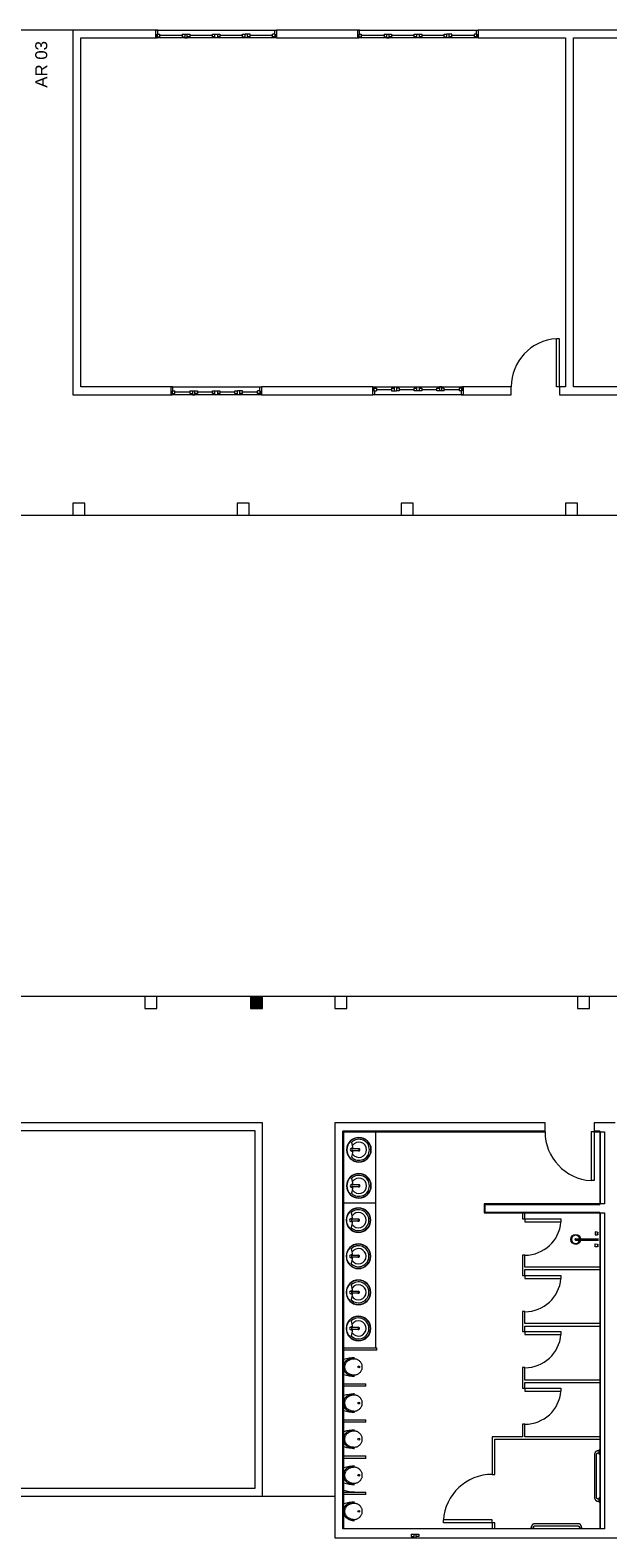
# Model space of a CAD drawing. Header units: metres. Extents: x -81 to 1042, y -541 to 334.
# Tile 30 of 130: x 220 to 230, y 108 to 133. Entities that reach past the tile are written whole.
import ezdxf

# ---------------------------------------------------------------- set-up
doc = ezdxf.new("R2010")
doc.units = ezdxf.units.M
doc.layers.add('Arquitetura ', color=134, linetype='Continuous', lineweight=5)
doc.layers.add('EL-Textos pontos', color=5, linetype='Continuous', lineweight=20)
doc.styles.add('Arial', font='arial.ttf', dxfattribs={"height": 0.025})

msp = doc.modelspace()

# ---------------------------------------------------------------- hatches: boundary and pattern name
at = {"layer": 'Arquitetura ', "linetype": 'Continuous'}
for color, points in [(174, [(224.102, 116.643), (224.102, 116.843), (223.902, 116.843), (223.902, 116.643), (224.102, 116.643), (224.102, 116.643)]), (1, [(225.432, 113.403), (225.442, 113.403), (225.442, 114.593), (225.432, 114.593), (225.432, 113.968), (225.432, 113.403), (225.432, 113.403)])]:
    msp.add_hatch(color=color, dxfattribs=at).paths.add_polyline_path(points)

# ---------------------------------------------------------------- linework, layer by layer
at = {"layer": 'Arquitetura ', "color": 8}
for p, q in [((220.952, 132.903), (219.972, 132.903)), ((222.332, 132.903), (224.332, 132.903)), ((225.682, 132.903), (227.682, 132.903)), ((224.332, 132.773), (222.332, 132.773)), ((227.682, 132.773), (225.682, 132.773)), ((222.582, 126.973), (224.082, 126.973)), ((224.082, 126.843), (222.582, 126.843)), ((225.932, 126.973), (227.432, 126.973)), ((227.432, 126.843), (225.932, 126.843)), ((219.972, 124.843), (220.952, 124.843)), ((221.152, 124.843), (223.679, 124.843)), ((223.879, 124.843), (226.404, 124.843)), ((226.604, 124.843), (229.132, 124.843)), ((229.332, 124.843), (231.859, 124.843)), ((222.147, 116.843), (219.192, 116.843)), ((223.902, 116.843), (222.347, 116.843)), ((225.302, 116.843), (224.102, 116.843)), ((229.329, 116.843), (225.502, 116.843)), ((233.457, 116.843), (229.529, 116.843)), ((225.982, 111.003), (225.982, 114.593)), ((225.709, 114.308), (225.587, 114.308)), ((225.709, 114.278), (225.587, 114.278)), ((225.709, 113.708), (225.587, 113.708)), ((225.709, 113.678), (225.587, 113.678)), ((225.442, 113.403), (225.432, 113.403)), ((225.982, 113.403), (225.452, 113.403)), ((225.702, 113.138), (225.579, 113.138)), ((225.702, 113.108), (225.579, 113.108)), ((227.792, 113.243), (229.702, 113.243)), ((225.702, 112.538), (225.579, 112.538)), ((225.702, 112.508), (225.579, 112.508)), ((225.702, 111.938), (225.579, 111.938)), ((225.702, 111.908), (225.579, 111.908)), ((225.702, 111.338), (225.579, 111.338)), ((225.702, 111.308), (225.579, 111.308)), ((225.432, 111.003), (225.442, 111.003)), ((225.442, 110.963), (225.432, 110.963)), ((225.434, 110.565), (225.434, 110.8)), ((225.452, 111.003), (225.997, 111.003)), ((225.997, 110.963), (225.452, 110.963)), ((225.997, 110.963), (225.997, 111.003)), ((225.432, 110.403), (225.442, 110.403)), ((225.442, 110.363), (225.432, 110.363)), ((225.452, 110.403), (225.817, 110.403)), ((225.817, 110.363), (225.452, 110.363)), ((225.817, 110.363), (225.817, 110.403)), ((225.434, 109.965), (225.434, 110.2)), ((225.432, 109.803), (225.442, 109.803)), ((225.452, 109.803), (225.817, 109.803)), ((225.817, 109.763), (225.817, 109.803)), ((225.442, 109.763), (225.432, 109.763)), ((225.434, 109.365), (225.434, 109.6)), ((225.817, 109.763), (225.452, 109.763)), ((229.692, 109.288), (229.672, 109.288)), ((229.702, 109.305), (229.692, 109.305)), ((229.692, 109.27), (229.692, 109.305)), ((229.692, 109.235), (229.692, 109.27)), ((225.432, 109.203), (225.442, 109.203)), ((225.442, 109.163), (225.432, 109.163)), ((225.452, 109.203), (225.817, 109.203)), ((225.817, 109.163), (225.452, 109.163)), ((225.817, 109.163), (225.817, 109.203)), ((229.614, 109.23), (229.614, 108.51)), ((229.649, 108.51), (229.649, 109.23)), ((229.672, 109.253), (229.692, 109.253)), ((229.692, 109.235), (229.702, 109.235)), ((225.434, 108.765), (225.434, 109)), ((224.102, 108.533), (225.302, 108.533)), ((225.432, 108.603), (225.442, 108.603)), ((225.442, 108.563), (225.432, 108.563)), ((225.452, 108.603), (225.817, 108.603)), ((225.817, 108.563), (225.452, 108.563)), ((225.817, 108.563), (225.817, 108.603)), ((225.434, 108.165), (225.434, 108.4)), ((229.692, 108.488), (229.672, 108.488)), ((229.672, 108.453), (229.692, 108.453)), ((229.702, 108.505), (229.692, 108.505)), ((229.692, 108.47), (229.692, 108.505)), ((229.692, 108.435), (229.692, 108.47)), ((229.692, 108.435), (229.702, 108.435)), ((228.564, 108.018), (228.564, 107.998)), ((228.599, 107.998), (228.599, 108.018)), ((229.342, 108.075), (228.622, 108.075)), ((228.622, 108.04), (229.342, 108.04)), ((229.364, 108.018), (229.364, 107.998)), ((229.399, 107.998), (229.399, 108.018)), ((228.547, 108.003), (228.547, 107.993)), ((228.547, 108.003), (228.582, 108.003)), ((228.582, 108.003), (228.617, 108.003)), ((228.617, 107.993), (228.617, 108.003)), ((229.347, 108.003), (229.347, 107.993)), ((229.347, 108.003), (229.382, 108.003)), ((229.382, 108.003), (229.417, 108.003)), ((229.417, 107.993), (229.417, 108.003))]:
    msp.add_line(p, q, dxfattribs=at)
at = {"layer": 'Arquitetura ', "color": 7}
for p, q in [((220.952, 132.903), (220.952, 126.843)), ((222.332, 132.903), (220.952, 132.903)), ((222.332, 132.773), (222.332, 132.903)), ((222.364, 132.903), (222.332, 132.903)), ((222.352, 132.835), (222.394, 132.835)), ((222.352, 132.793), (222.352, 132.835)), ((222.352, 132.835), (222.352, 132.773)), ((222.364, 132.835), (222.364, 132.903)), ((222.394, 132.793), (222.394, 132.835)), ((222.769, 132.835), (222.769, 132.793)), ((222.769, 132.835), (222.894, 132.835)), ((222.812, 132.835), (222.812, 132.773)), ((222.852, 132.773), (222.852, 132.835)), ((222.894, 132.835), (222.894, 132.793)), ((223.269, 132.835), (223.394, 132.835)), ((223.269, 132.793), (223.269, 132.835)), ((223.312, 132.773), (223.312, 132.835)), ((223.352, 132.835), (223.352, 132.773)), ((223.394, 132.835), (223.394, 132.793)), ((223.769, 132.835), (223.812, 132.835)), ((223.769, 132.793), (223.769, 132.835)), ((223.812, 132.793), (223.812, 132.835)), ((223.812, 132.773), (223.812, 132.835)), ((223.852, 132.835), (223.812, 132.835)), ((223.852, 132.793), (223.852, 132.835)), ((223.894, 132.835), (223.852, 132.835)), ((223.852, 132.773), (223.852, 132.835)), ((223.894, 132.793), (223.894, 132.835)), ((224.269, 132.793), (224.269, 132.835)), ((224.312, 132.835), (224.269, 132.835)), ((224.299, 132.903), (224.332, 132.903)), ((224.299, 132.903), (224.299, 132.835)), ((224.312, 132.835), (224.299, 132.835)), ((224.312, 132.793), (224.312, 132.835)), ((224.312, 132.835), (224.312, 132.773)), ((225.682, 132.903), (224.332, 132.903)), ((224.332, 132.903), (224.332, 132.773)), ((225.682, 132.773), (225.682, 132.903)), ((225.714, 132.903), (225.682, 132.903)), ((225.702, 132.835), (225.744, 132.835)), ((225.702, 132.793), (225.702, 132.835)), ((225.702, 132.835), (225.702, 132.773)), ((225.714, 132.835), (225.714, 132.903)), ((225.744, 132.793), (225.744, 132.835)), ((226.119, 132.835), (226.119, 132.793)), ((226.119, 132.835), (226.244, 132.835)), ((226.162, 132.835), (226.162, 132.773)), ((226.202, 132.773), (226.202, 132.835)), ((226.244, 132.835), (226.244, 132.793)), ((226.619, 132.835), (226.744, 132.835)), ((226.619, 132.793), (226.619, 132.835)), ((226.662, 132.773), (226.662, 132.835)), ((226.702, 132.835), (226.702, 132.773)), ((226.744, 132.835), (226.744, 132.793)), ((227.119, 132.835), (227.162, 132.835)), ((227.119, 132.793), (227.119, 132.835)), ((227.162, 132.793), (227.162, 132.835)), ((227.162, 132.773), (227.162, 132.835)), ((227.202, 132.835), (227.162, 132.835)), ((227.202, 132.793), (227.202, 132.835)), ((227.244, 132.835), (227.202, 132.835)), ((227.202, 132.773), (227.202, 132.835)), ((227.244, 132.793), (227.244, 132.835)), ((227.619, 132.793), (227.619, 132.835)), ((227.662, 132.835), (227.619, 132.835)), ((227.649, 132.903), (227.682, 132.903)), ((227.649, 132.903), (227.649, 132.835)), ((227.662, 132.835), (227.649, 132.835)), ((227.662, 132.793), (227.662, 132.835)), ((227.662, 132.835), (227.662, 132.773)), ((230.312, 132.903), (227.682, 132.903)), ((227.682, 132.903), (227.682, 132.773)), ((221.082, 126.973), (221.082, 132.773)), ((221.082, 132.773), (222.332, 132.773)), ((222.332, 132.773), (222.352, 132.773)), ((222.352, 132.793), (222.394, 132.793)), ((222.769, 132.815), (222.394, 132.815)), ((222.769, 132.793), (222.812, 132.793)), ((222.812, 132.773), (222.852, 132.773)), ((222.894, 132.793), (222.852, 132.793)), ((223.269, 132.815), (222.894, 132.815)), ((223.312, 132.793), (223.269, 132.793)), ((223.352, 132.773), (223.312, 132.773)), ((223.394, 132.793), (223.352, 132.793)), ((223.769, 132.815), (223.394, 132.815)), ((223.769, 132.793), (223.812, 132.793)), ((223.852, 132.773), (223.812, 132.773)), ((223.894, 132.793), (223.852, 132.793)), ((224.269, 132.815), (223.894, 132.815)), ((224.312, 132.793), (224.269, 132.793)), ((224.332, 132.773), (224.312, 132.773)), ((224.332, 132.773), (225.682, 132.773)), ((225.682, 132.773), (225.702, 132.773)), ((225.702, 132.793), (225.744, 132.793)), ((226.119, 132.815), (225.744, 132.815)), ((226.119, 132.793), (226.162, 132.793)), ((226.162, 132.773), (226.202, 132.773)), ((226.244, 132.793), (226.202, 132.793)), ((226.619, 132.815), (226.244, 132.815)), ((226.662, 132.793), (226.619, 132.793)), ((226.702, 132.773), (226.662, 132.773)), ((226.744, 132.793), (226.702, 132.793)), ((227.119, 132.815), (226.744, 132.815)), ((227.119, 132.793), (227.162, 132.793)), ((227.202, 132.773), (227.162, 132.773)), ((227.244, 132.793), (227.202, 132.793)), ((227.619, 132.815), (227.244, 132.815)), ((227.662, 132.793), (227.619, 132.793)), ((227.682, 132.773), (227.662, 132.773)), ((227.682, 132.773), (229.132, 132.773)), ((229.132, 132.773), (229.132, 126.973)), ((229.262, 132.773), (230.312, 132.773)), ((229.262, 126.973), (229.262, 132.773)), ((228.982, 126.973), (228.982, 127.773)), ((229.032, 127.773), (228.982, 127.773)), ((229.032, 126.973), (229.032, 127.773)), ((220.952, 126.843), (222.582, 126.843)), ((222.582, 126.973), (221.082, 126.973)), ((222.582, 126.843), (222.582, 126.973)), ((222.614, 126.973), (222.582, 126.973)), ((222.582, 126.843), (222.602, 126.843)), ((222.602, 126.905), (222.644, 126.905)), ((222.602, 126.863), (222.602, 126.905)), ((222.602, 126.905), (222.602, 126.843)), ((222.602, 126.863), (222.644, 126.863)), ((222.614, 126.905), (222.614, 126.973)), ((222.644, 126.863), (222.644, 126.905)), ((222.894, 126.885), (222.644, 126.885)), ((222.894, 126.905), (222.894, 126.863)), ((222.894, 126.905), (223.019, 126.905)), ((222.894, 126.863), (222.937, 126.863)), ((222.937, 126.905), (222.937, 126.843)), ((222.937, 126.843), (222.977, 126.843)), ((222.977, 126.843), (222.977, 126.905)), ((223.019, 126.863), (222.977, 126.863)), ((223.019, 126.905), (223.019, 126.863)), ((223.269, 126.885), (223.019, 126.885)), ((223.269, 126.905), (223.394, 126.905)), ((223.269, 126.863), (223.269, 126.905)), ((223.312, 126.863), (223.269, 126.863)), ((223.312, 126.843), (223.312, 126.905)), ((223.352, 126.843), (223.312, 126.843)), ((223.352, 126.905), (223.352, 126.843)), ((223.394, 126.863), (223.352, 126.863)), ((223.394, 126.905), (223.394, 126.863)), ((223.644, 126.885), (223.394, 126.885)), ((223.644, 126.905), (223.687, 126.905)), ((223.644, 126.863), (223.644, 126.905)), ((223.644, 126.863), (223.687, 126.863)), ((223.687, 126.863), (223.687, 126.905)), ((223.687, 126.843), (223.687, 126.905)), ((223.727, 126.905), (223.687, 126.905)), ((223.727, 126.843), (223.687, 126.843)), ((223.727, 126.863), (223.727, 126.905)), ((223.769, 126.905), (223.727, 126.905)), ((223.727, 126.843), (223.727, 126.905)), ((223.769, 126.863), (223.727, 126.863)), ((223.769, 126.863), (223.769, 126.905)), ((224.019, 126.885), (223.769, 126.885)), ((224.019, 126.863), (224.019, 126.905)), ((224.062, 126.905), (224.019, 126.905)), ((224.062, 126.863), (224.019, 126.863)), ((224.049, 126.973), (224.082, 126.973)), ((224.049, 126.973), (224.049, 126.905)), ((224.062, 126.905), (224.049, 126.905)), ((224.062, 126.863), (224.062, 126.905)), ((224.062, 126.905), (224.062, 126.843)), ((224.082, 126.843), (224.062, 126.843)), ((225.932, 126.973), (224.082, 126.973)), ((224.082, 126.973), (224.082, 126.843)), ((224.082, 126.843), (225.932, 126.843)), ((225.932, 126.843), (225.932, 126.973)), ((225.932, 126.973), (225.952, 126.973)), ((225.964, 126.843), (225.932, 126.843)), ((225.952, 126.91), (225.952, 126.973)), ((225.952, 126.953), (225.952, 126.91)), ((225.952, 126.953), (225.994, 126.953)), ((225.952, 126.91), (225.994, 126.91)), ((225.952, 126.91), (225.964, 126.91)), ((225.964, 126.843), (225.964, 126.91)), ((225.994, 126.953), (225.994, 126.91)), ((225.994, 126.93), (226.244, 126.93)), ((226.244, 126.953), (226.244, 126.91)), ((226.244, 126.953), (226.287, 126.953)), ((226.244, 126.91), (226.287, 126.91)), ((226.287, 126.973), (226.287, 126.91)), ((226.287, 126.973), (226.327, 126.973)), ((226.287, 126.953), (226.287, 126.91)), ((226.287, 126.91), (226.327, 126.91)), ((226.327, 126.973), (226.327, 126.91)), ((226.327, 126.953), (226.327, 126.91)), ((226.369, 126.953), (226.327, 126.953)), ((226.369, 126.91), (226.327, 126.91)), ((226.369, 126.953), (226.369, 126.91)), ((226.369, 126.93), (226.619, 126.93)), ((226.619, 126.953), (226.662, 126.953)), ((226.619, 126.91), (226.619, 126.953)), ((226.744, 126.91), (226.619, 126.91)), ((226.662, 126.973), (226.702, 126.973)), ((226.662, 126.91), (226.662, 126.973)), ((226.702, 126.973), (226.702, 126.91)), ((226.702, 126.953), (226.744, 126.953)), ((226.744, 126.953), (226.744, 126.91)), ((226.744, 126.93), (226.994, 126.93)), ((226.994, 126.953), (227.037, 126.953)), ((226.994, 126.91), (226.994, 126.953)), ((227.119, 126.91), (226.994, 126.91)), ((227.037, 126.973), (227.037, 126.91)), ((227.077, 126.973), (227.037, 126.973)), ((227.077, 126.91), (227.077, 126.973)), ((227.119, 126.953), (227.077, 126.953)), ((227.119, 126.91), (227.119, 126.953)), ((227.119, 126.93), (227.369, 126.93)), ((227.369, 126.953), (227.369, 126.91)), ((227.412, 126.953), (227.369, 126.953)), ((227.412, 126.91), (227.369, 126.91)), ((227.399, 126.91), (227.399, 126.843)), ((227.399, 126.843), (227.432, 126.843)), ((227.412, 126.91), (227.412, 126.973)), ((227.432, 126.973), (227.412, 126.973)), ((227.412, 126.953), (227.412, 126.91)), ((228.232, 126.973), (227.432, 126.973)), ((227.432, 126.973), (227.432, 126.843)), ((227.432, 126.843), (228.232, 126.843)), ((228.232, 126.843), (228.232, 126.973)), ((229.032, 126.973), (228.982, 126.973)), ((229.132, 126.973), (229.032, 126.973)), ((229.032, 126.973), (229.032, 126.843)), ((229.032, 126.843), (230.562, 126.843)), ((230.562, 126.973), (229.262, 126.973)), ((221.152, 125.043), (220.952, 125.043)), ((220.952, 125.043), (220.952, 124.843)), ((220.952, 124.843), (221.152, 124.843)), ((221.152, 124.843), (221.152, 125.043)), ((223.879, 125.043), (223.679, 125.043)), ((223.679, 125.043), (223.679, 124.843)), ((223.679, 124.843), (223.879, 124.843)), ((223.879, 124.843), (223.879, 125.043)), ((226.604, 125.043), (226.404, 125.043)), ((226.404, 125.043), (226.404, 124.843)), ((226.404, 124.843), (226.604, 124.843)), ((226.604, 124.843), (226.604, 125.043)), ((229.332, 125.043), (229.132, 125.043)), ((229.132, 125.043), (229.132, 124.843)), ((229.132, 124.843), (229.332, 124.843)), ((229.332, 124.843), (229.332, 125.043)), ((222.347, 116.843), (222.147, 116.843)), ((222.147, 116.843), (222.147, 116.643)), ((222.347, 116.643), (222.347, 116.843)), ((225.502, 116.843), (225.302, 116.843)), ((225.302, 116.843), (225.302, 116.643)), ((225.502, 116.643), (225.502, 116.843)), ((229.529, 116.843), (229.329, 116.843)), ((229.329, 116.843), (229.329, 116.643)), ((229.529, 116.643), (229.529, 116.843)), ((222.147, 116.643), (222.347, 116.643)), ((225.302, 116.643), (225.502, 116.643)), ((229.329, 116.643), (229.529, 116.643)), ((224.102, 114.743), (216.902, 114.743)), ((216.902, 114.613), (223.972, 114.613)), ((224.102, 114.613), (224.102, 114.743)), ((225.302, 114.743), (225.302, 107.843)), ((228.794, 114.743), (225.302, 114.743)), ((228.792, 114.603), (225.432, 114.603)), ((225.432, 107.993), (225.432, 114.593)), ((225.432, 114.593), (228.794, 114.593)), ((225.442, 114.593), (225.442, 107.993)), ((225.452, 107.993), (225.452, 114.593)), ((228.792, 114.593), (228.792, 114.603)), ((228.794, 114.593), (228.794, 114.743)), ((229.557, 114.593), (229.557, 113.78)), ((229.607, 114.593), (229.557, 114.593)), ((229.957, 114.743), (229.607, 114.743)), ((229.607, 114.743), (229.607, 114.593)), ((229.607, 114.593), (229.607, 113.78)), ((229.607, 114.593), (229.702, 114.593)), ((229.702, 114.603), (229.627, 114.603)), ((229.627, 114.603), (229.627, 114.593)), ((229.702, 114.603), (229.702, 113.383)), ((229.712, 114.593), (229.777, 114.593)), ((229.712, 113.393), (229.712, 114.593)), ((229.777, 114.593), (229.777, 113.393)), ((229.607, 113.78), (229.557, 113.78)), ((227.782, 113.393), (227.782, 113.243)), ((229.702, 113.393), (227.782, 113.393)), ((227.792, 113.393), (227.792, 113.243)), ((227.792, 113.383), (229.702, 113.383)), ((229.777, 113.393), (229.712, 113.393)), ((227.782, 113.243), (227.792, 113.243)), ((229.702, 113.253), (227.792, 113.253)), ((228.417, 113.243), (228.417, 113.143)), ((228.417, 113.143), (228.457, 113.143)), ((228.457, 113.143), (228.457, 113.243)), ((228.457, 113.143), (229.057, 113.143)), ((228.457, 113.143), (228.457, 113.093)), ((228.457, 113.093), (229.057, 113.093)), ((229.057, 113.143), (229.057, 113.093)), ((229.702, 113.253), (229.702, 112.343)), ((229.712, 113.243), (229.777, 113.243)), ((229.712, 107.993), (229.712, 113.243)), ((229.777, 113.243), (229.777, 107.993)), ((228.417, 112.543), (228.417, 112.203)), ((228.457, 112.543), (228.417, 112.543)), ((228.457, 112.343), (228.457, 112.543)), ((229.702, 112.343), (228.457, 112.343)), ((228.457, 112.203), (228.457, 112.303)), ((228.457, 112.303), (229.702, 112.303)), ((229.702, 112.303), (229.702, 111.403)), ((228.417, 112.203), (228.457, 112.203)), ((228.457, 112.203), (229.057, 112.203)), ((228.457, 112.203), (228.457, 112.153)), ((228.457, 112.153), (229.057, 112.153)), ((229.057, 112.203), (229.057, 112.153)), ((228.417, 111.603), (228.417, 111.273)), ((228.457, 111.603), (228.417, 111.603)), ((228.457, 111.403), (228.457, 111.603)), ((228.417, 111.273), (228.457, 111.273)), ((229.702, 111.403), (228.457, 111.403)), ((228.457, 111.273), (228.457, 111.363)), ((228.457, 111.363), (229.702, 111.363)), ((228.457, 111.273), (229.057, 111.273)), ((228.457, 111.273), (228.457, 111.223)), ((229.057, 111.273), (229.057, 111.223)), ((229.702, 111.363), (229.702, 110.463)), ((228.457, 111.223), (229.057, 111.223)), ((228.417, 110.673), (228.417, 110.333)), ((228.457, 110.673), (228.417, 110.673)), ((228.457, 110.463), (228.457, 110.673)), ((228.417, 110.333), (228.457, 110.333)), ((229.702, 110.463), (228.457, 110.463)), ((228.457, 110.333), (228.457, 110.423)), ((228.457, 110.423), (229.702, 110.423)), ((228.457, 110.333), (229.057, 110.333)), ((228.457, 110.333), (228.457, 110.283)), ((228.457, 110.283), (229.057, 110.283)), ((229.057, 110.333), (229.057, 110.283)), ((229.702, 110.423), (229.702, 109.523)), ((227.917, 109.523), (227.917, 108.895)), ((228.417, 109.523), (227.917, 109.523)), ((228.417, 109.733), (228.417, 109.523)), ((228.457, 109.733), (228.417, 109.733)), ((228.457, 109.523), (228.457, 109.733)), ((229.702, 109.523), (228.457, 109.523)), ((227.957, 108.895), (227.957, 109.483)), ((227.957, 109.483), (229.702, 109.483)), ((229.702, 109.483), (229.702, 107.993)), ((227.917, 108.895), (227.957, 108.895)), ((214.652, 108.533), (224.102, 108.533)), ((223.972, 108.663), (216.002, 108.663)), ((224.102, 108.533), (224.102, 108.663)), ((227.917, 108.143), (227.104, 108.143)), ((227.104, 108.09), (227.104, 108.143)), ((227.917, 108.09), (227.104, 108.09)), ((227.917, 108.09), (227.917, 108.143)), ((227.917, 108.09), (227.917, 108)), ((227.957, 108.09), (227.917, 108.09)), ((227.957, 108), (227.957, 108.09)), ((225.302, 107.843), (234.377, 107.843)), ((229.702, 107.993), (225.432, 107.993)), ((226.569, 107.905), (226.569, 107.863)), ((226.569, 107.905), (226.694, 107.905)), ((226.569, 107.863), (226.612, 107.863)), ((226.612, 107.905), (226.612, 107.843)), ((226.612, 107.843), (226.652, 107.843)), ((226.652, 107.843), (226.652, 107.905)), ((226.694, 107.863), (226.652, 107.863)), ((226.694, 107.905), (226.694, 107.863)), ((229.777, 107.993), (229.712, 107.993))]:
    msp.add_line(p, q, dxfattribs=at)
at = {"layer": 'Arquitetura ', "color": 174}
for p, q in [((224.102, 116.843), (223.902, 116.843)), ((223.902, 116.843), (223.902, 116.643)), ((224.102, 116.643), (224.102, 116.843)), ((223.902, 116.643), (224.102, 116.643)), ((223.972, 114.613), (223.972, 108.663)), ((224.102, 108.663), (224.102, 114.613))]:
    msp.add_line(p, q, dxfattribs=at)
at = {"layer": 'Arquitetura ', "color": 1}
for p, q in [((225.432, 114.593), (225.432, 114.603)), ((229.702, 114.593), (229.712, 114.593)), ((229.702, 112.343), (229.702, 112.303)), ((229.702, 111.403), (229.702, 111.363)), ((229.702, 110.463), (229.702, 110.423)), ((229.702, 109.523), (229.702, 109.483)), ((229.712, 107.993), (229.702, 107.993))]:
    msp.add_line(p, q, dxfattribs=at)
at = {"layer": 'Arquitetura '}
for p, q in [((229.299, 112.815), (229.679, 112.815)), ((229.299, 112.79), (229.679, 112.79)), ((229.662, 112.918), (229.679, 112.918)), ((229.662, 112.888), (229.679, 112.888)), ((229.662, 112.718), (229.679, 112.718)), ((229.662, 112.688), (229.679, 112.688))]:
    msp.add_line(p, q, dxfattribs=at)
at = {"layer": 'Arquitetura ', "color": 8}
for points in [[(225.584, 114.318), (225.582, 114.318), (225.579, 114.318), (225.579, 114.315), (225.577, 114.315), (225.574, 114.313), (225.572, 114.313), (225.572, 114.31), (225.572, 114.308), (225.569, 114.305), (225.569, 114.305)], [(225.569, 114.28), (225.569, 114.28), (225.572, 114.278), (225.572, 114.275), (225.572, 114.273), (225.574, 114.273), (225.577, 114.27), (225.579, 114.27), (225.579, 114.268), (225.582, 114.268), (225.584, 114.268)], [(225.597, 114.31), (225.597, 114.313), (225.594, 114.313), (225.594, 114.315), (225.592, 114.315), (225.589, 114.318), (225.587, 114.318), (225.584, 114.318)], [(225.584, 114.268), (225.587, 114.268), (225.589, 114.268), (225.592, 114.27), (225.594, 114.27), (225.594, 114.273), (225.597, 114.273), (225.597, 114.275)], [(225.709, 114.308), (225.707, 114.308), (225.707, 114.308), (225.707, 114.305), (225.704, 114.305), (225.704, 114.305), (225.704, 114.303), (225.702, 114.303), (225.702, 114.3), (225.702, 114.3), (225.702, 114.3), (225.702, 114.298), (225.702, 114.298), (225.702, 114.298), (225.702, 114.295), (225.702, 114.295), (225.702, 114.295), (225.702, 114.293), (225.702, 114.293), (225.702, 114.293), (225.702, 114.29), (225.702, 114.29), (225.702, 114.29), (225.702, 114.288), (225.702, 114.288), (225.702, 114.288), (225.702, 114.285), (225.702, 114.285), (225.702, 114.285), (225.702, 114.283), (225.704, 114.283), (225.704, 114.28), (225.704, 114.28), (225.707, 114.28), (225.707, 114.278), (225.707, 114.278), (225.709, 114.278)], [(225.584, 113.718), (225.582, 113.718), (225.579, 113.718), (225.579, 113.715), (225.577, 113.715), (225.574, 113.713), (225.572, 113.713), (225.572, 113.71), (225.572, 113.708), (225.569, 113.705), (225.569, 113.705)], [(225.569, 113.68), (225.569, 113.68), (225.572, 113.678), (225.572, 113.675), (225.572, 113.673), (225.574, 113.673), (225.577, 113.67), (225.579, 113.67), (225.579, 113.668), (225.582, 113.668), (225.584, 113.668)], [(225.597, 113.71), (225.597, 113.713), (225.594, 113.713), (225.594, 113.715), (225.592, 113.715), (225.589, 113.718), (225.587, 113.718), (225.584, 113.718)], [(225.584, 113.668), (225.587, 113.668), (225.589, 113.668), (225.592, 113.67), (225.594, 113.67), (225.594, 113.673), (225.597, 113.673), (225.597, 113.675)], [(225.709, 113.708), (225.707, 113.708), (225.707, 113.708), (225.707, 113.705), (225.704, 113.705), (225.704, 113.705), (225.704, 113.703), (225.702, 113.703), (225.702, 113.7), (225.702, 113.7), (225.702, 113.7), (225.702, 113.698), (225.702, 113.698), (225.702, 113.698), (225.702, 113.695), (225.702, 113.695), (225.702, 113.695), (225.702, 113.693), (225.702, 113.693), (225.702, 113.693), (225.702, 113.69), (225.702, 113.69), (225.702, 113.69), (225.702, 113.688), (225.702, 113.688), (225.702, 113.688), (225.702, 113.685), (225.702, 113.685), (225.702, 113.685), (225.702, 113.683), (225.704, 113.683), (225.704, 113.68), (225.704, 113.68), (225.707, 113.68), (225.707, 113.678), (225.707, 113.678), (225.709, 113.678)], [(225.577, 113.148), (225.574, 113.148), (225.572, 113.148), (225.569, 113.145), (225.569, 113.145), (225.567, 113.143), (225.564, 113.143), (225.564, 113.14), (225.562, 113.138), (225.562, 113.135), (225.562, 113.135)], [(225.562, 113.11), (225.562, 113.11), (225.562, 113.108), (225.564, 113.105), (225.564, 113.103), (225.567, 113.103), (225.569, 113.1), (225.569, 113.1), (225.572, 113.098), (225.574, 113.098), (225.577, 113.098)], [(225.589, 113.14), (225.589, 113.143), (225.587, 113.143), (225.584, 113.145), (225.584, 113.145), (225.582, 113.148), (225.579, 113.148), (225.577, 113.148)], [(225.577, 113.098), (225.579, 113.098), (225.582, 113.098), (225.584, 113.1), (225.584, 113.1), (225.587, 113.103), (225.589, 113.103), (225.589, 113.105)], [(225.702, 113.138), (225.699, 113.138), (225.699, 113.138), (225.697, 113.135), (225.697, 113.135), (225.697, 113.135), (225.694, 113.133), (225.694, 113.133), (225.694, 113.13), (225.694, 113.13), (225.694, 113.13), (225.694, 113.128), (225.694, 113.128), (225.694, 113.128), (225.692, 113.125), (225.692, 113.125), (225.692, 113.125), (225.692, 113.123), (225.692, 113.123), (225.692, 113.123), (225.692, 113.12), (225.692, 113.12), (225.692, 113.12), (225.694, 113.118), (225.694, 113.118), (225.694, 113.118), (225.694, 113.115), (225.694, 113.115), (225.694, 113.115), (225.694, 113.113), (225.694, 113.113), (225.697, 113.11), (225.697, 113.11), (225.697, 113.11), (225.699, 113.108), (225.699, 113.108), (225.702, 113.108)], [(225.577, 112.548), (225.574, 112.548), (225.572, 112.548), (225.569, 112.545), (225.569, 112.545), (225.567, 112.543), (225.564, 112.543), (225.564, 112.54), (225.562, 112.538), (225.562, 112.535), (225.562, 112.535)], [(225.589, 112.54), (225.589, 112.543), (225.587, 112.543), (225.584, 112.545), (225.584, 112.545), (225.582, 112.548), (225.579, 112.548), (225.577, 112.548)], [(225.702, 112.538), (225.699, 112.538), (225.699, 112.538), (225.697, 112.535), (225.697, 112.535), (225.697, 112.535), (225.694, 112.533), (225.694, 112.533), (225.694, 112.53), (225.694, 112.53), (225.694, 112.53), (225.694, 112.528), (225.694, 112.528), (225.694, 112.528), (225.692, 112.525), (225.692, 112.525), (225.692, 112.525), (225.692, 112.523), (225.692, 112.523), (225.692, 112.523), (225.692, 112.52), (225.692, 112.52), (225.692, 112.52), (225.694, 112.518), (225.694, 112.518), (225.694, 112.518), (225.694, 112.515), (225.694, 112.515), (225.694, 112.515), (225.694, 112.513), (225.694, 112.513), (225.697, 112.51), (225.697, 112.51), (225.697, 112.51), (225.699, 112.508), (225.699, 112.508), (225.702, 112.508)], [(225.562, 112.51), (225.562, 112.51), (225.562, 112.508), (225.564, 112.505), (225.564, 112.503), (225.567, 112.503), (225.569, 112.5), (225.569, 112.5), (225.572, 112.498), (225.574, 112.498), (225.577, 112.498)], [(225.577, 112.498), (225.579, 112.498), (225.582, 112.498), (225.584, 112.5), (225.584, 112.5), (225.587, 112.503), (225.589, 112.503), (225.589, 112.505)], [(225.577, 111.948), (225.574, 111.948), (225.572, 111.948), (225.569, 111.945), (225.569, 111.945), (225.567, 111.943), (225.564, 111.943), (225.564, 111.94), (225.562, 111.938), (225.562, 111.935), (225.562, 111.935)], [(225.562, 111.91), (225.562, 111.91), (225.562, 111.908), (225.564, 111.905), (225.564, 111.903), (225.567, 111.903), (225.569, 111.9), (225.569, 111.9), (225.572, 111.898), (225.574, 111.898), (225.577, 111.898)], [(225.589, 111.94), (225.589, 111.943), (225.587, 111.943), (225.584, 111.945), (225.584, 111.945), (225.582, 111.948), (225.579, 111.948), (225.577, 111.948)], [(225.577, 111.898), (225.579, 111.898), (225.582, 111.898), (225.584, 111.9), (225.584, 111.9), (225.587, 111.903), (225.589, 111.903), (225.589, 111.905)], [(225.702, 111.938), (225.699, 111.938), (225.699, 111.938), (225.697, 111.935), (225.697, 111.935), (225.697, 111.935), (225.694, 111.933), (225.694, 111.933), (225.694, 111.93), (225.694, 111.93), (225.694, 111.93), (225.694, 111.928), (225.694, 111.928), (225.694, 111.928), (225.692, 111.925), (225.692, 111.925), (225.692, 111.925), (225.692, 111.923), (225.692, 111.923), (225.692, 111.923), (225.692, 111.92), (225.692, 111.92), (225.692, 111.92), (225.694, 111.918), (225.694, 111.918), (225.694, 111.918), (225.694, 111.915), (225.694, 111.915), (225.694, 111.915), (225.694, 111.913), (225.694, 111.913), (225.697, 111.91), (225.697, 111.91), (225.697, 111.91), (225.699, 111.908), (225.699, 111.908), (225.702, 111.908)], [(225.577, 111.348), (225.574, 111.348), (225.572, 111.348), (225.569, 111.345), (225.569, 111.345), (225.567, 111.343), (225.564, 111.343), (225.564, 111.34), (225.562, 111.338), (225.562, 111.335), (225.562, 111.335)], [(225.562, 111.31), (225.562, 111.31), (225.562, 111.308), (225.564, 111.305), (225.564, 111.303), (225.567, 111.303), (225.569, 111.3), (225.569, 111.3), (225.572, 111.298), (225.574, 111.298), (225.577, 111.298)], [(225.589, 111.34), (225.589, 111.343), (225.587, 111.343), (225.584, 111.345), (225.584, 111.345), (225.582, 111.348), (225.579, 111.348), (225.577, 111.348)], [(225.577, 111.298), (225.579, 111.298), (225.582, 111.298), (225.584, 111.3), (225.584, 111.3), (225.587, 111.303), (225.589, 111.303), (225.589, 111.305)], [(225.702, 111.338), (225.699, 111.338), (225.699, 111.338), (225.697, 111.335), (225.697, 111.335), (225.697, 111.335), (225.694, 111.333), (225.694, 111.333), (225.694, 111.33), (225.694, 111.33), (225.694, 111.33), (225.694, 111.328), (225.694, 111.328), (225.694, 111.328), (225.692, 111.325), (225.692, 111.325), (225.692, 111.325), (225.692, 111.323), (225.692, 111.323), (225.692, 111.323), (225.692, 111.32), (225.692, 111.32), (225.692, 111.32), (225.694, 111.318), (225.694, 111.318), (225.694, 111.318), (225.694, 111.315), (225.694, 111.315), (225.694, 111.315), (225.694, 111.313), (225.694, 111.313), (225.697, 111.31), (225.697, 111.31), (225.697, 111.31), (225.699, 111.308), (225.699, 111.308), (225.702, 111.308)], [(225.627, 110.835), (225.614, 110.835), (225.599, 110.833), (225.587, 110.833), (225.574, 110.828), (225.559, 110.825), (225.547, 110.82), (225.534, 110.815), (225.522, 110.808), (225.509, 110.8), (225.497, 110.793), (225.484, 110.783), (225.474, 110.77), (225.464, 110.758), (225.457, 110.745), (225.449, 110.73), (225.444, 110.715), (225.442, 110.698), (225.442, 110.683), (225.442, 110.668), (225.444, 110.65), (225.449, 110.635), (225.457, 110.62), (225.464, 110.608), (225.474, 110.595), (225.484, 110.583), (225.497, 110.573), (225.509, 110.565), (225.522, 110.558), (225.534, 110.55), (225.547, 110.545), (225.559, 110.54), (225.574, 110.538), (225.587, 110.533), (225.599, 110.533), (225.614, 110.53), (225.627, 110.53)], [(225.627, 110.815), (225.614, 110.815), (225.604, 110.813), (225.592, 110.813), (225.579, 110.81), (225.569, 110.808), (225.557, 110.803), (225.547, 110.798), (225.534, 110.793), (225.524, 110.785), (225.512, 110.778), (225.502, 110.77), (225.492, 110.76), (225.484, 110.75), (225.477, 110.738), (225.469, 110.725), (225.467, 110.71), (225.462, 110.698), (225.462, 110.683), (225.462, 110.668), (225.467, 110.655), (225.469, 110.64), (225.477, 110.628), (225.484, 110.615), (225.492, 110.605), (225.502, 110.595), (225.512, 110.588), (225.524, 110.58), (225.534, 110.573), (225.547, 110.568), (225.557, 110.563), (225.569, 110.558), (225.579, 110.555), (225.592, 110.553), (225.604, 110.553), (225.614, 110.55), (225.627, 110.55)], [(225.627, 110.55), (225.639, 110.55), (225.649, 110.553), (225.662, 110.555), (225.672, 110.558), (225.682, 110.563), (225.692, 110.568), (225.702, 110.575), (225.712, 110.583), (225.719, 110.59), (225.727, 110.598), (225.734, 110.608), (225.739, 110.618), (225.747, 110.628), (225.749, 110.638), (225.754, 110.648), (225.757, 110.66), (225.757, 110.67), (225.757, 110.683), (225.757, 110.695), (225.757, 110.705), (225.754, 110.718), (225.749, 110.728), (225.747, 110.738), (225.739, 110.748), (225.734, 110.758), (225.727, 110.768), (225.719, 110.775), (225.712, 110.783), (225.702, 110.79), (225.692, 110.798), (225.682, 110.803), (225.672, 110.808), (225.662, 110.81), (225.649, 110.813), (225.639, 110.815), (225.627, 110.815)], [(225.627, 110.235), (225.614, 110.235), (225.599, 110.233), (225.587, 110.233), (225.574, 110.228), (225.559, 110.225), (225.547, 110.22), (225.534, 110.215), (225.522, 110.208), (225.509, 110.2), (225.497, 110.193), (225.484, 110.183), (225.474, 110.17), (225.464, 110.158), (225.457, 110.145), (225.449, 110.13), (225.444, 110.115), (225.442, 110.098), (225.442, 110.083), (225.442, 110.068), (225.444, 110.05), (225.449, 110.035), (225.457, 110.02), (225.464, 110.008), (225.474, 109.995), (225.484, 109.983), (225.497, 109.973), (225.509, 109.965), (225.522, 109.958), (225.534, 109.95), (225.547, 109.945), (225.559, 109.94), (225.574, 109.938), (225.587, 109.933), (225.599, 109.933), (225.614, 109.93), (225.627, 109.93)], [(225.627, 110.215), (225.614, 110.215), (225.604, 110.213), (225.592, 110.213), (225.579, 110.21), (225.569, 110.208), (225.557, 110.203), (225.547, 110.198), (225.534, 110.193), (225.524, 110.185), (225.512, 110.178), (225.502, 110.17), (225.492, 110.16), (225.484, 110.15), (225.477, 110.138), (225.469, 110.125), (225.467, 110.11), (225.462, 110.098), (225.462, 110.083), (225.462, 110.068), (225.467, 110.055), (225.469, 110.04), (225.477, 110.028), (225.484, 110.015), (225.492, 110.005), (225.502, 109.995), (225.512, 109.988), (225.524, 109.98), (225.534, 109.973), (225.547, 109.968), (225.557, 109.963), (225.569, 109.958), (225.579, 109.955), (225.592, 109.953), (225.604, 109.953), (225.614, 109.95), (225.627, 109.95)], [(225.627, 109.95), (225.639, 109.95), (225.649, 109.953), (225.662, 109.955), (225.672, 109.958), (225.682, 109.963), (225.692, 109.968), (225.702, 109.975), (225.712, 109.983), (225.719, 109.99), (225.727, 109.998), (225.734, 110.008), (225.739, 110.018), (225.747, 110.028), (225.749, 110.038), (225.754, 110.048), (225.757, 110.06), (225.757, 110.07), (225.757, 110.083), (225.757, 110.095), (225.757, 110.105), (225.754, 110.118), (225.749, 110.128), (225.747, 110.138), (225.739, 110.148), (225.734, 110.158), (225.727, 110.168), (225.719, 110.175), (225.712, 110.183), (225.702, 110.19), (225.692, 110.198), (225.682, 110.203), (225.672, 110.208), (225.662, 110.21), (225.649, 110.213), (225.639, 110.215), (225.627, 110.215)], [(225.627, 109.635), (225.614, 109.635), (225.599, 109.633), (225.587, 109.633), (225.574, 109.628), (225.559, 109.625), (225.547, 109.62), (225.534, 109.615), (225.522, 109.608), (225.509, 109.6), (225.497, 109.593), (225.484, 109.583), (225.474, 109.57), (225.464, 109.558), (225.457, 109.545), (225.449, 109.53), (225.444, 109.515), (225.442, 109.498), (225.442, 109.483), (225.442, 109.468), (225.444, 109.45), (225.449, 109.435), (225.457, 109.42), (225.464, 109.408), (225.474, 109.395), (225.484, 109.383), (225.497, 109.373), (225.509, 109.365), (225.522, 109.358), (225.534, 109.35), (225.547, 109.345), (225.559, 109.34), (225.574, 109.338), (225.587, 109.333), (225.599, 109.333), (225.614, 109.33), (225.627, 109.33)], [(225.627, 109.615), (225.614, 109.615), (225.604, 109.613), (225.592, 109.613), (225.579, 109.61), (225.569, 109.608), (225.557, 109.603), (225.547, 109.598), (225.534, 109.593), (225.524, 109.585), (225.512, 109.578), (225.502, 109.57), (225.492, 109.56), (225.484, 109.55), (225.477, 109.538), (225.469, 109.525), (225.467, 109.51), (225.462, 109.498), (225.462, 109.483), (225.462, 109.468), (225.467, 109.455), (225.469, 109.44), (225.477, 109.428), (225.484, 109.415), (225.492, 109.405), (225.502, 109.395), (225.512, 109.388), (225.524, 109.38), (225.534, 109.373), (225.547, 109.368), (225.557, 109.363), (225.569, 109.358), (225.579, 109.355), (225.592, 109.353), (225.604, 109.353), (225.614, 109.35), (225.627, 109.35)], [(225.627, 109.35), (225.639, 109.35), (225.649, 109.353), (225.662, 109.355), (225.672, 109.358), (225.682, 109.363), (225.692, 109.368), (225.702, 109.375), (225.712, 109.383), (225.719, 109.39), (225.727, 109.398), (225.734, 109.408), (225.739, 109.418), (225.747, 109.428), (225.749, 109.438), (225.754, 109.448), (225.757, 109.46), (225.757, 109.47), (225.757, 109.483), (225.757, 109.495), (225.757, 109.505), (225.754, 109.518), (225.749, 109.528), (225.747, 109.538), (225.739, 109.548), (225.734, 109.558), (225.727, 109.568), (225.719, 109.575), (225.712, 109.583), (225.702, 109.59), (225.692, 109.598), (225.682, 109.603), (225.672, 109.608), (225.662, 109.61), (225.649, 109.613), (225.639, 109.615), (225.627, 109.615)], [(229.672, 109.288), (229.669, 109.288), (229.667, 109.288), (229.664, 109.288), (229.662, 109.288), (229.659, 109.288), (229.657, 109.288), (229.657, 109.285), (229.654, 109.285), (229.652, 109.285), (229.649, 109.285), (229.647, 109.283), (229.644, 109.283), (229.642, 109.28), (229.642, 109.28), (229.639, 109.278), (229.637, 109.278), (229.634, 109.275), (229.634, 109.275), (229.632, 109.273), (229.629, 109.27), (229.629, 109.27), (229.627, 109.268), (229.627, 109.265), (229.624, 109.263), (229.622, 109.263), (229.622, 109.26), (229.622, 109.258), (229.619, 109.255), (229.619, 109.253), (229.617, 109.253), (229.617, 109.25), (229.617, 109.248), (229.617, 109.245), (229.614, 109.243), (229.614, 109.24), (229.614, 109.238), (229.614, 109.235), (229.614, 109.233), (229.614, 109.23), (229.614, 109.23)], [(225.627, 109.035), (225.614, 109.035), (225.599, 109.033), (225.587, 109.033), (225.574, 109.028), (225.559, 109.025), (225.547, 109.02), (225.534, 109.015), (225.522, 109.008), (225.509, 109), (225.497, 108.993), (225.484, 108.983), (225.474, 108.97), (225.464, 108.958), (225.457, 108.945), (225.449, 108.93), (225.444, 108.915), (225.442, 108.898), (225.442, 108.883), (225.442, 108.868), (225.444, 108.85), (225.449, 108.835), (225.457, 108.82), (225.464, 108.808), (225.474, 108.795), (225.484, 108.783), (225.497, 108.773), (225.509, 108.765), (225.522, 108.758), (225.534, 108.75), (225.547, 108.745), (225.559, 108.74), (225.574, 108.738), (225.587, 108.733), (225.599, 108.733), (225.614, 108.73), (225.627, 108.73)], [(225.627, 109.015), (225.614, 109.015), (225.604, 109.013), (225.592, 109.013), (225.579, 109.01), (225.569, 109.008), (225.557, 109.003), (225.547, 108.998), (225.534, 108.993), (225.524, 108.985), (225.512, 108.978), (225.502, 108.97), (225.492, 108.96), (225.484, 108.95), (225.477, 108.938), (225.469, 108.925), (225.467, 108.91), (225.462, 108.898), (225.462, 108.883), (225.462, 108.868), (225.467, 108.855), (225.469, 108.84), (225.477, 108.828), (225.484, 108.815), (225.492, 108.805), (225.502, 108.795), (225.512, 108.788), (225.524, 108.78), (225.534, 108.773), (225.547, 108.768), (225.557, 108.763), (225.569, 108.758), (225.579, 108.755), (225.592, 108.753), (225.604, 108.753), (225.614, 108.75), (225.627, 108.75)], [(225.627, 108.75), (225.639, 108.75), (225.649, 108.753), (225.662, 108.755), (225.672, 108.758), (225.682, 108.763), (225.692, 108.768), (225.702, 108.775), (225.712, 108.783), (225.719, 108.79), (225.727, 108.798), (225.734, 108.808), (225.739, 108.818), (225.747, 108.828), (225.749, 108.838), (225.754, 108.848), (225.757, 108.86), (225.757, 108.87), (225.757, 108.883), (225.757, 108.895), (225.757, 108.905), (225.754, 108.918), (225.749, 108.928), (225.747, 108.938), (225.739, 108.948), (225.734, 108.958), (225.727, 108.968), (225.719, 108.975), (225.712, 108.983), (225.702, 108.99), (225.692, 108.998), (225.682, 109.003), (225.672, 109.008), (225.662, 109.01), (225.649, 109.013), (225.639, 109.015), (225.627, 109.015)], [(229.649, 109.23), (229.649, 109.233), (229.649, 109.233), (229.649, 109.233), (229.649, 109.235), (229.649, 109.235), (229.649, 109.235), (229.652, 109.238), (229.652, 109.238), (229.652, 109.238), (229.652, 109.24), (229.652, 109.24), (229.652, 109.24), (229.652, 109.243), (229.654, 109.243), (229.654, 109.243), (229.654, 109.243), (229.654, 109.245), (229.654, 109.245), (229.657, 109.245), (229.657, 109.248), (229.657, 109.248), (229.657, 109.248), (229.659, 109.248), (229.659, 109.248), (229.659, 109.25), (229.662, 109.25), (229.662, 109.25), (229.662, 109.25), (229.662, 109.25), (229.664, 109.25), (229.664, 109.253), (229.664, 109.253), (229.667, 109.253), (229.667, 109.253), (229.669, 109.253), (229.669, 109.253), (229.669, 109.253), (229.672, 109.253), (229.672, 109.253), (229.672, 109.253)], [(225.627, 108.435), (225.614, 108.435), (225.599, 108.433), (225.587, 108.433), (225.574, 108.428), (225.559, 108.425), (225.547, 108.42), (225.534, 108.415), (225.522, 108.408), (225.509, 108.4), (225.497, 108.393), (225.484, 108.383), (225.474, 108.37), (225.464, 108.358), (225.457, 108.345), (225.449, 108.33), (225.444, 108.315), (225.442, 108.298), (225.442, 108.283), (225.442, 108.268), (225.444, 108.25), (225.449, 108.235), (225.457, 108.22), (225.464, 108.208), (225.474, 108.195), (225.484, 108.183), (225.497, 108.173), (225.509, 108.165), (225.522, 108.158), (225.534, 108.15), (225.547, 108.145), (225.559, 108.14), (225.574, 108.138), (225.587, 108.133), (225.599, 108.133), (225.614, 108.13), (225.627, 108.13)], [(225.627, 108.415), (225.614, 108.415), (225.604, 108.413), (225.592, 108.413), (225.579, 108.41), (225.569, 108.408), (225.557, 108.403), (225.547, 108.398), (225.534, 108.393), (225.524, 108.385), (225.512, 108.378), (225.502, 108.37), (225.492, 108.36), (225.484, 108.35), (225.477, 108.338), (225.469, 108.325), (225.467, 108.31), (225.462, 108.298), (225.462, 108.283), (225.462, 108.268), (225.467, 108.255), (225.469, 108.24), (225.477, 108.228), (225.484, 108.215), (225.492, 108.205), (225.502, 108.195), (225.512, 108.188), (225.524, 108.18), (225.534, 108.173), (225.547, 108.168), (225.557, 108.163), (225.569, 108.158), (225.579, 108.155), (225.592, 108.153), (225.604, 108.153), (225.614, 108.15), (225.627, 108.15)], [(225.627, 108.15), (225.639, 108.15), (225.649, 108.153), (225.662, 108.155), (225.672, 108.158), (225.682, 108.163), (225.692, 108.168), (225.702, 108.175), (225.712, 108.183), (225.719, 108.19), (225.727, 108.198), (225.734, 108.208), (225.739, 108.218), (225.747, 108.228), (225.749, 108.238), (225.754, 108.248), (225.757, 108.26), (225.757, 108.27), (225.757, 108.283), (225.757, 108.295), (225.757, 108.305), (225.754, 108.318), (225.749, 108.328), (225.747, 108.338), (225.739, 108.348), (225.734, 108.358), (225.727, 108.368), (225.719, 108.375), (225.712, 108.383), (225.702, 108.39), (225.692, 108.398), (225.682, 108.403), (225.672, 108.408), (225.662, 108.41), (225.649, 108.413), (225.639, 108.415), (225.627, 108.415)], [(229.614, 108.51), (229.614, 108.508), (229.614, 108.505), (229.614, 108.503), (229.614, 108.5), (229.614, 108.5), (229.614, 108.498), (229.617, 108.495), (229.617, 108.493), (229.617, 108.49), (229.619, 108.488), (229.619, 108.485), (229.619, 108.483), (229.622, 108.483), (229.622, 108.48), (229.624, 108.478), (229.624, 108.475), (229.627, 108.475), (229.629, 108.473), (229.629, 108.47), (229.632, 108.47), (229.634, 108.468), (229.634, 108.465), (229.637, 108.465), (229.639, 108.463), (229.639, 108.463), (229.642, 108.46), (229.644, 108.46), (229.647, 108.458), (229.649, 108.458), (229.652, 108.458), (229.652, 108.455), (229.654, 108.455), (229.657, 108.455), (229.659, 108.455), (229.662, 108.453), (229.664, 108.453), (229.667, 108.453), (229.669, 108.453), (229.672, 108.453), (229.672, 108.453)], [(229.672, 108.488), (229.672, 108.488), (229.669, 108.488), (229.669, 108.488), (229.669, 108.49), (229.667, 108.49), (229.667, 108.49), (229.667, 108.49), (229.664, 108.49), (229.664, 108.49), (229.664, 108.49), (229.662, 108.49), (229.662, 108.49), (229.662, 108.493), (229.659, 108.493), (229.659, 108.493), (229.659, 108.493), (229.657, 108.493), (229.657, 108.495), (229.657, 108.495), (229.657, 108.495), (229.654, 108.495), (229.654, 108.498), (229.654, 108.498), (229.654, 108.498), (229.654, 108.498), (229.652, 108.5), (229.652, 108.5), (229.652, 108.5), (229.652, 108.503), (229.652, 108.503), (229.652, 108.503), (229.652, 108.505), (229.649, 108.505), (229.649, 108.505), (229.649, 108.508), (229.649, 108.508), (229.649, 108.508), (229.649, 108.51), (229.649, 108.51), (229.649, 108.51)], [(228.622, 108.075), (228.619, 108.075), (228.617, 108.075), (228.614, 108.075), (228.612, 108.075), (228.609, 108.075), (228.607, 108.075), (228.607, 108.075), (228.604, 108.073), (228.602, 108.073), (228.599, 108.073), (228.597, 108.07), (228.594, 108.07), (228.592, 108.068), (228.592, 108.068), (228.589, 108.065), (228.587, 108.065), (228.584, 108.063), (228.584, 108.063), (228.582, 108.06), (228.579, 108.058), (228.579, 108.058), (228.577, 108.055), (228.577, 108.053), (228.574, 108.053), (228.572, 108.05), (228.572, 108.048), (228.572, 108.045), (228.569, 108.043), (228.569, 108.04), (228.567, 108.04), (228.567, 108.038), (228.567, 108.035), (228.567, 108.033), (228.564, 108.03), (228.564, 108.028), (228.564, 108.025), (228.564, 108.023), (228.564, 108.02), (228.564, 108.018), (228.564, 108.018)], [(228.599, 108.018), (228.599, 108.02), (228.599, 108.02), (228.599, 108.02), (228.599, 108.023), (228.599, 108.023), (228.599, 108.023), (228.602, 108.025), (228.602, 108.025), (228.602, 108.025), (228.602, 108.028), (228.602, 108.028), (228.602, 108.028), (228.602, 108.03), (228.604, 108.03), (228.604, 108.03), (228.604, 108.03), (228.604, 108.033), (228.604, 108.033), (228.607, 108.033), (228.607, 108.035), (228.607, 108.035), (228.607, 108.035), (228.609, 108.035), (228.609, 108.035), (228.609, 108.038), (228.612, 108.038), (228.612, 108.038), (228.612, 108.038), (228.612, 108.038), (228.614, 108.038), (228.614, 108.04), (228.614, 108.04), (228.617, 108.04), (228.617, 108.04), (228.619, 108.04), (228.619, 108.04), (228.619, 108.04), (228.622, 108.04), (228.622, 108.04), (228.622, 108.04)], [(229.399, 108.018), (229.399, 108.02), (229.399, 108.023), (229.399, 108.025), (229.399, 108.028), (229.399, 108.03), (229.399, 108.033), (229.397, 108.035), (229.397, 108.038), (229.397, 108.038), (229.394, 108.04), (229.394, 108.043), (229.394, 108.045), (229.392, 108.048), (229.392, 108.05), (229.389, 108.05), (229.389, 108.053), (229.387, 108.055), (229.384, 108.058), (229.384, 108.058), (229.382, 108.06), (229.379, 108.06), (229.379, 108.063), (229.377, 108.065), (229.374, 108.065), (229.374, 108.068), (229.372, 108.068), (229.369, 108.07), (229.367, 108.07), (229.364, 108.07), (229.362, 108.073), (229.362, 108.073), (229.359, 108.073), (229.357, 108.075), (229.354, 108.075), (229.352, 108.075), (229.349, 108.075), (229.347, 108.075), (229.344, 108.075), (229.342, 108.075), (229.342, 108.075)], [(229.342, 108.04), (229.342, 108.04), (229.344, 108.04), (229.344, 108.04), (229.344, 108.04), (229.347, 108.04), (229.347, 108.04), (229.347, 108.04), (229.349, 108.04), (229.349, 108.038), (229.349, 108.038), (229.352, 108.038), (229.352, 108.038), (229.352, 108.038), (229.354, 108.038), (229.354, 108.035), (229.354, 108.035), (229.357, 108.035), (229.357, 108.035), (229.357, 108.035), (229.357, 108.033), (229.359, 108.033), (229.359, 108.033), (229.359, 108.033), (229.359, 108.03), (229.359, 108.03), (229.362, 108.03), (229.362, 108.028), (229.362, 108.028), (229.362, 108.028), (229.362, 108.025), (229.362, 108.025), (229.362, 108.025), (229.364, 108.023), (229.364, 108.023), (229.364, 108.023), (229.364, 108.02), (229.364, 108.02), (229.364, 108.02), (229.364, 108.018), (229.364, 108.018)]]:
    msp.add_lwpolyline(points, dxfattribs=at)
at = {"layer": 'Arquitetura '}
msp.add_lwpolyline([(229.622, 112.928), (229.622, 112.878), (229.662, 112.88), (229.662, 112.925), (229.622, 112.928)], close=True, dxfattribs=at)
msp.add_lwpolyline([(229.622, 112.728), (229.662, 112.725), (229.662, 112.68), (229.622, 112.678), (229.622, 112.728)], dxfattribs=at)
msp.add_circle((229.302, 112.803), 0.0825, dxfattribs=at)
at = {"layer": 'Arquitetura ', "color": 8}
for centre in [(225.699, 110.683), (225.699, 110.083), (225.699, 109.483), (225.699, 108.883), (225.699, 108.283)]:
    msp.add_circle(centre, 0.015, dxfattribs=at)
for centre, radius, start, end in [((229.032, 126.973), 0.802, 93.6474, 180), ((229.607, 114.593), 0.815, 180, 266.411), ((225.702, 114.293), 0.205, 90, 270), ((225.702, 114.293), 0.2, 0, 180), ((225.702, 114.293), 0.2, 180, 0), ((225.574, 114.293), 0.02, 90, 270), ((225.574, 114.293), 0.02, 270, 90), ((225.237, 114.293), 0.366, 2.3505, 20.0942), ((225.237, 114.293), 0.366, 339.906, 357.649), ((225.702, 114.293), 0.174, 0, 133.788), ((225.702, 114.293), 0.174, 226.212, 0), ((225.702, 114.293), 0.127, 214.147, 145.853), ((225.702, 114.293), 0.0177, 0, 121.985), ((225.702, 114.293), 0.0177, 238.015, 0), ((225.702, 114.293), 0.205, 270, 90), ((225.702, 113.693), 0.205, 90, 270), ((225.702, 113.693), 0.2, 0, 180), ((225.237, 113.693), 0.366, 2.3505, 20.0942), ((225.702, 113.693), 0.174, 0, 133.788), ((225.702, 113.693), 0.127, 214.147, 145.853), ((225.702, 113.693), 0.205, 270, 90), ((225.702, 113.693), 0.2, 180, 0), ((225.574, 113.693), 0.02, 90, 270), ((225.574, 113.693), 0.02, 270, 90), ((225.237, 113.693), 0.366, 339.906, 357.649), ((225.702, 113.693), 0.174, 226.212, 0), ((225.702, 113.693), 0.0177, 0, 121.985), ((225.702, 113.693), 0.0177, 238.015, 0), ((225.694, 113.123), 0.205, 90, 270), ((225.694, 113.123), 0.2, 0, 180), ((225.694, 113.123), 0.174, 0, 133.788), ((225.694, 113.123), 0.205, 270, 90), ((225.694, 113.123), 0.2, 180, 0), ((225.567, 113.123), 0.02, 90, 270), ((225.567, 113.123), 0.02, 270, 90), ((225.229, 113.123), 0.366, 2.3505, 20.0942), ((225.229, 113.123), 0.366, 339.906, 357.649), ((225.694, 113.123), 0.174, 226.212, 0), ((225.694, 113.123), 0.127, 214.147, 145.853), ((225.694, 113.123), 0.0177, 0, 121.985), ((225.694, 113.123), 0.0177, 238.015, 0), ((228.457, 113.143), 0.602, 270, 355.138), ((225.694, 112.523), 0.205, 90, 270), ((225.694, 112.523), 0.2, 0, 180), ((225.694, 112.523), 0.2, 180, 0), ((225.567, 112.523), 0.02, 90, 270), ((225.567, 112.523), 0.02, 270, 90), ((225.229, 112.523), 0.366, 2.3505, 20.0942), ((225.694, 112.523), 0.174, 0, 133.788), ((225.694, 112.523), 0.174, 226.212, 0), ((225.694, 112.523), 0.127, 214.147, 145.853), ((225.694, 112.523), 0.0177, 0, 121.985), ((225.694, 112.523), 0.0177, 238.015, 0), ((225.694, 112.523), 0.205, 270, 90), ((225.229, 112.523), 0.366, 339.906, 357.649), ((225.694, 111.923), 0.205, 90, 270), ((225.694, 111.923), 0.2, 0, 180), ((225.229, 111.923), 0.366, 2.3505, 20.0942), ((225.694, 111.923), 0.174, 0, 133.788), ((225.694, 111.923), 0.127, 214.147, 145.853), ((225.694, 111.923), 0.205, 270, 90), ((228.457, 112.203), 0.602, 270, 355.138), ((225.694, 111.923), 0.2, 180, 0), ((225.567, 111.923), 0.02, 90, 270), ((225.567, 111.923), 0.02, 270, 90), ((225.229, 111.923), 0.366, 339.906, 357.649), ((225.694, 111.923), 0.174, 226.212, 0), ((225.694, 111.923), 0.0177, 0, 121.985), ((225.694, 111.923), 0.0177, 238.015, 0), ((225.694, 111.323), 0.205, 90, 270), ((225.694, 111.323), 0.2, 0, 180), ((225.694, 111.323), 0.205, 270, 90), ((225.694, 111.323), 0.2, 180, 0), ((225.567, 111.323), 0.02, 90, 270), ((225.567, 111.323), 0.02, 270, 90), ((225.229, 111.323), 0.366, 2.3505, 20.0942), ((225.229, 111.323), 0.366, 339.906, 357.649), ((225.694, 111.323), 0.174, 0, 133.788), ((225.694, 111.323), 0.174, 226.212, 0), ((225.694, 111.323), 0.127, 214.147, 145.853), ((225.694, 111.323), 0.0177, 0, 121.985), ((225.694, 111.323), 0.0177, 238.015, 0), ((228.457, 111.273), 0.602, 270, 355.138), ((225.627, 110.29), 0.545, 109.86, 110.674), ((225.627, 110.29), 0.545, 90, 108.759), ((225.627, 111.075), 0.545, 249.326, 250.14), ((225.627, 111.075), 0.545, 251.241, 270), ((228.457, 110.333), 0.602, 270, 355.138), ((225.627, 109.69), 0.545, 109.86, 110.674), ((225.627, 109.69), 0.545, 90, 108.759), ((225.627, 110.475), 0.545, 249.326, 250.14), ((225.627, 110.475), 0.545, 251.241, 270), ((225.627, 109.09), 0.545, 109.86, 110.674), ((225.627, 109.09), 0.545, 90, 108.759), ((225.627, 109.875), 0.545, 249.326, 250.14), ((225.627, 109.875), 0.545, 251.241, 270), ((225.627, 108.49), 0.545, 90, 108.759), ((225.627, 108.49), 0.545, 109.86, 110.674), ((225.627, 109.275), 0.545, 249.326, 250.14), ((227.917, 108.083), 0.815, 90, 176.411), ((225.627, 109.153), 0.545, 249.326, 250.14), ((225.627, 109.275), 0.545, 251.241, 270), ((225.627, 109.153), 0.545, 251.241, 270), ((225.627, 107.89), 0.545, 109.86, 110.674), ((225.627, 107.89), 0.545, 90, 108.759)]:
    msp.add_arc(centre, radius, start, end, dxfattribs=at)
at = {"layer": 'Arquitetura '}
for centre, radius, start, end in [((229.302, 112.803), 0.0693, 10.118, 349.882), ((229.299, 112.803), 0.0122, 90, 270)]:
    msp.add_arc(centre, radius, start, end, dxfattribs=at)

# ---------------------------------------------------------------- texts
at = {"layer": 'EL-Textos pontos', "insert": (220.53, 132.334), "char_height": 0.2, "width": 3.72768, "attachment_point": 8, "rotation": 90.0002, "line_spacing_factor": 0.798, "style": 'Arial'}
msp.add_mtext('AR 03', dxfattribs=at)

doc.saveas('drawing.dxf')
